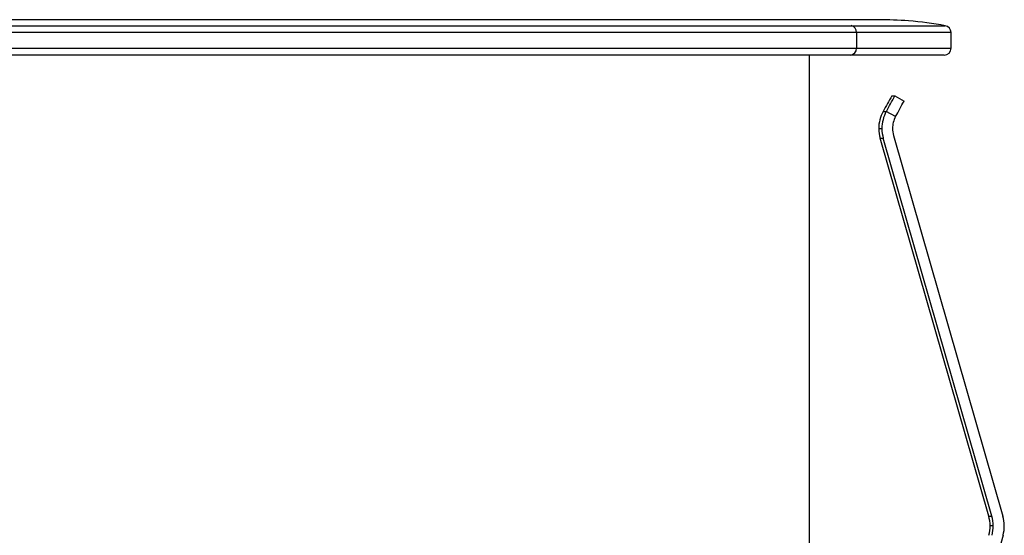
# Paper-space layout '_Derecha' of a CAD drawing. Header units: millimetres. Extents: x -30 to 31.5, y -10.8 to 33.
# Tile 6 of 6: x 3.7 to 31.5, y 18.4 to 33. Entities that reach past the tile are written whole.
import ezdxf

# ---------------------------------------------------------------- set-up
doc = ezdxf.new("R2010")
doc.units = ezdxf.units.MM

psp = doc.layouts.new('_Derecha')

# ---------------------------------------------------------------- linework, layer by layer
at = {"color": 7, "linetype": 'Continuous', "lineweight": 25}
for p, q in [((27.95, 33), (-27.95, 33)), ((30, 32.634), (-30, 32.634)), ((-29.835, 32.831), (29.835, 32.831)), ((27.324, 32.634), (27.324, 32.2)), ((30, 32.2), (30, 32.634)), ((-30, 32.2), (30, 32.2)), ((29.8, 32), (-29.8, 32)), ((26, 0.116), (26, 32)), ((28.326, 30.845), (28.406, 30.845)), ((28.406, 30.845), (28.669, 30.7)), ((28.079, 30.408), (28.169, 30.408)), ((28.431, 30.262), (28.169, 30.408)), ((27.954, 29.924), (28.044, 29.924)), ((27.993, 29.647), (28.083, 29.647)), ((31.064, 18.969), (27.993, 29.647)), ((31.154, 18.969), (28.083, 29.647)), ((28.371, 29.73), (31.466, 18.971)), ((31.064, 18.969), (31.154, 18.969)), ((31.193, 18.693), (31.103, 18.693)), ((31.468, 18.428), (26.456, 0.287))]:
    psp.add_line(p, q, dxfattribs=at)
for centre, radius, start, end in [((27.129, 32.641), 0.196, 358.09, 76.47), ((29.8, 32.634), 0.2, 0, 79.7769), ((27.133, 32.191), 0.192, 272.7973, 2.5476), ((29.8, 32.2), 0.2, 270, 0), ((42.303, 22.681), 16.187, 149.7119, 151.4895), ((14.512, 38.106), 15.678, 330.5903, 332.4098), ((14.774, 37.961), 15.678, 330.5903, 332.4098), ((28.954, 29.924), 1, 151.0485, 180.0001), ((29.044, 29.924), 1, 151.0485, 180.0001), ((29.044, 29.924), 0.7, 151.0485, 180.0001), ((28.954, 29.924), 1, 180, 196.0468), ((29.044, 29.924), 1, 180, 196.0468), ((29.044, 29.924), 0.7, 180, 196.0468), ((30.103, 18.693), 1, 360, 16.0468), ((30.193, 18.693), 1, 360, 16.0468), ((30.505, 18.695), 1, 344.5543, 16.0468), ((30.103, 18.693), 1, 344.5543, 0), ((30.193, 18.693), 1, 344.5543, 0)]:
    psp.add_arc(centre, radius, start, end, dxfattribs=at)
psp.add_open_spline([(29.835, 32.831), (29.49, 32.885), (28.865, 32.982), (28.233, 32.994), (27.95, 33)], degree=3, knots=[0, 0, 0, 0, 0.552651, 1, 1, 1, 1], dxfattribs=at)

doc.saveas('drawing.dxf')
